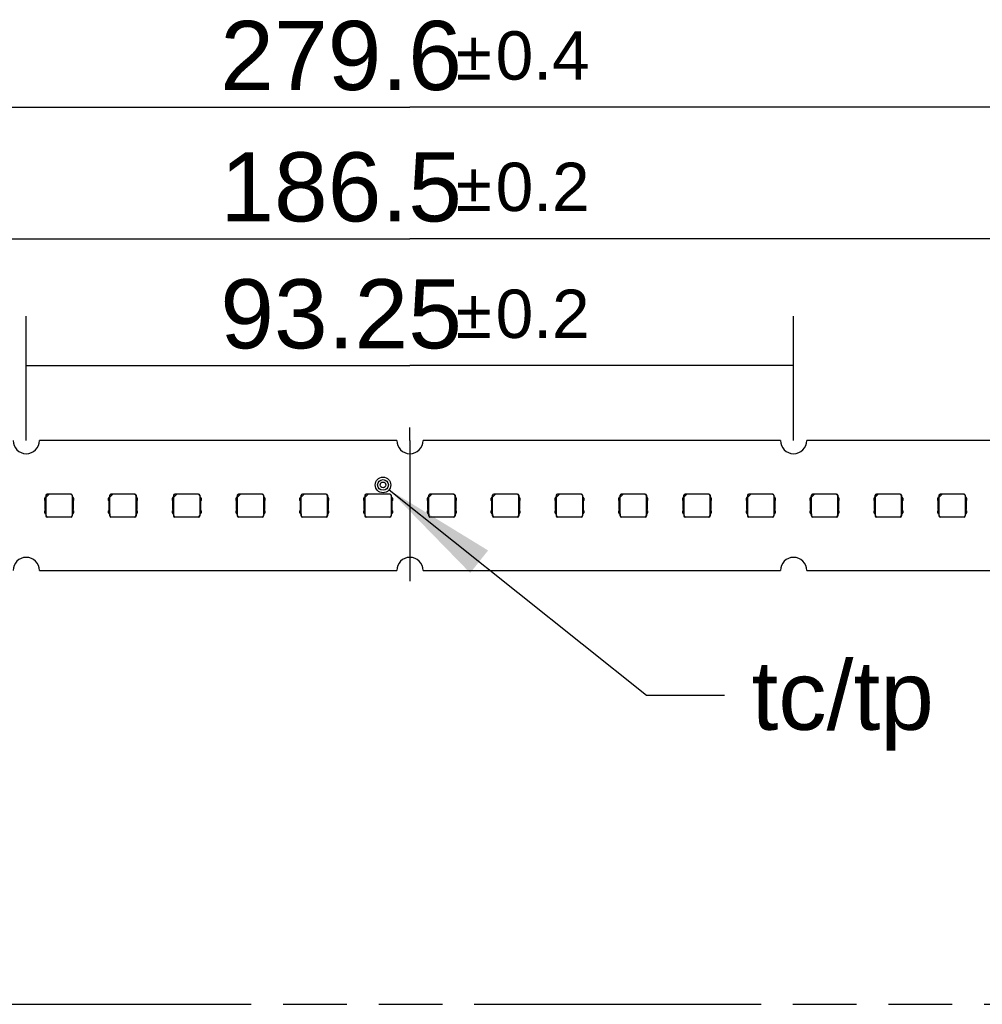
# Model space of a CAD drawing. Header units: millimetres. Extents: x 0 to 210, y 0 to 297.
# Tile 4 of 14: x 83 to 112, y 133 to 163. Entities that reach past the tile are written whole.
import ezdxf
from ezdxf.enums import TextEntityAlignment as Align

# ---------------------------------------------------------------- set-up
doc = ezdxf.new("R2010")
doc.units = ezdxf.units.MM
doc.header["$LTSCALE"] = 19.36
doc.linetypes.add('CENTER', pattern=[0.6, 0.375, -0.075, 0.075, -0.075])
doc.linetypes.add('PHANTOM', pattern=[0.8, 0.45, -0.05, 0.1, -0.05, 0.1, -0.05])
doc.layers.get('0').update_dxf_attribs({"linetype": 'CONTINUOUS'})
for name, color, linetype in [('DEFAULT_1', 7, 'CENTER'), ('DEFAULT_3', 7, 'PHANTOM'), ('Z_DIM_2D', 7, 'CONTINUOUS'), ('Z_NOTICE', 7, 'CONTINUOUS')]:
    doc.layers.add(name, color=color, linetype=linetype)
doc.styles.get("Standard").update_dxf_attribs({"font": 'txt', "width": 0.7})
doc.styles.add('TEXTSTYLE_3', font='helveticaneueltw1g-ltcn.otf')
doc.styles.add('TEXTSTYLE_4', font='gdt', dxfattribs={"width": 0.7})
doc.dimstyles.new('DIMSTYLE_3', dxfattribs={"dimtxt": 2.1, "dimasz": 3.5, "dimexe": 1.5, "dimexo": 0, "dimgap": 0.525, "dimtad": 1, "dimlfac": 4, "dimdsep": 46, "dimtxsty": 'TEXTSTYLE_3', "dimblk": '_FILLED', "dimblk1": '_FILLED', "dimblk2": '_FILLED', "dimcen": 0.09, "dimclrt": 5, "dimazin": 2, "dimtol": 1, "dimtp": 0.4, "dimtm": 0.4, "dimtfac": 1, "dimtofl": 0, "dimtmove": 0, "dimatfit": 3, "dimldrblk": '_FILLED', "dimfxl": 0, "dimtolj": 1, "dimarcsym": 0})
doc.dimstyles.new('DIMSTYLE_4', dxfattribs={"dimtxt": 2.1, "dimasz": 3.5, "dimexe": 1.5, "dimexo": 0, "dimgap": 0.525, "dimtad": 1, "dimlfac": 4, "dimdsep": 46, "dimtxsty": 'TEXTSTYLE_3', "dimblk": '_FILLED', "dimblk1": '_FILLED', "dimblk2": '_FILLED', "dimcen": 0.09, "dimclrt": 5, "dimazin": 2, "dimtol": 1, "dimtp": 0.2, "dimtm": 0.2, "dimtfac": 1, "dimtofl": 0, "dimtmove": 0, "dimatfit": 3, "dimldrblk": '_FILLED', "dimfxl": 0, "dimtolj": 1, "dimarcsym": 0})
doc.dimstyles.get("Standard").update_dxf_attribs({"dimtxt": 3.5, "dimasz": 3.5, "dimexe": 1.5, "dimexo": 0, "dimtad": 1, "dimdsep": 46, "dimtxsty": 'Standard', "dimblk": '_FILLED', "dimblk1": '_FILLED', "dimblk2": '_FILLED', "dimcen": 0.09, "dimclrt": 5, "dimazin": 2, "dimtol": 1, "dimtp": 0.05, "dimtm": 0.05, "dimtfac": 1, "dimtofl": 0, "dimtmove": 0, "dimatfit": 3, "dimldrblk": '_FILLED', "dimfxl": 0, "dimtolj": 1, "dimarcsym": 0})

# ---------------------------------------------------------------- blocks, each defined once
blk = doc.blocks.new('*D5')
at = {"layer": 'Z_DIM_2D', "color": 2, "linetype": 'Continuous', "transparency": 16777216}
for p, q in [((82.983, 149.812), (82.983, 153.588)), ((106.295, 149.812), (106.295, 153.588)), ((82.983, 152.088), (94.639, 152.088)), ((106.295, 152.088), (94.639, 152.088))]:
    blk.add_line(p, q, dxfattribs=at)
at = {"layer": 'Z_DIM_2D', "color": 5, "linetype": 'Continuous', "transparency": 16777216}
for s, height, style, p in [('93.25', 2.1, 'TEXTSTYLE_3', (92.547, 152.613)), ('`', 1.47, 'TEXTSTYLE_4', (96.578, 152.928)), ('0.2', 1.47, 'TEXTSTYLE_3', (98.67, 152.928))]:
    blk.add_text(s, height=height, dxfattribs=dict(at, style=style)).set_placement(p, align=Align.CENTER)
blk = doc.blocks.new('_FILLED')
at = {"color": 0, "linetype": 'ByBlock'}
blk.add_solid([(0, 0), (-1, 0.125), (-1, -0.125)], dxfattribs=at)
blk = doc.blocks.new('_NONE')
blk = doc.blocks.new('*D6')
at = {"layer": 'Z_DIM_2D', "color": 2, "linetype": 'Continuous', "transparency": 16777216}
for p, q in [((71.326, 149.812), (71.326, 157.445)), ((117.951, 149.812), (117.951, 157.445)), ((71.326, 155.945), (94.639, 155.945)), ((117.951, 155.945), (94.639, 155.945))]:
    blk.add_line(p, q, dxfattribs=at)
at = {"layer": 'Z_DIM_2D', "color": 5, "linetype": 'Continuous', "transparency": 16777216}
for s, height, style, p in [('186.5', 2.1, 'TEXTSTYLE_3', (92.547, 156.47)), ('`', 1.47, 'TEXTSTYLE_4', (96.578, 156.785)), ('0.2', 1.47, 'TEXTSTYLE_3', (98.67, 156.785))]:
    blk.add_text(s, height=height, dxfattribs=dict(at, style=style)).set_placement(p, align=Align.CENTER)
blk = doc.blocks.new('*D7')
at = {"layer": 'Z_DIM_2D', "color": 2, "linetype": 'Continuous', "transparency": 16777216}
for p, q in [((59.689, 149.124), (59.689, 161.438)), ((129.589, 149.124), (129.589, 161.438)), ((59.689, 159.938), (94.639, 159.938)), ((129.589, 159.938), (94.639, 159.938))]:
    blk.add_line(p, q, dxfattribs=at)
at = {"layer": 'Z_DIM_2D', "color": 5, "linetype": 'Continuous', "transparency": 16777216}
for s, height, style, p in [('279.6', 2.1, 'TEXTSTYLE_3', (92.547, 160.463)), ('`', 1.47, 'TEXTSTYLE_4', (96.578, 160.778)), ('0.4', 1.47, 'TEXTSTYLE_3', (98.67, 160.778))]:
    blk.add_text(s, height=height, dxfattribs=dict(at, style=style)).set_placement(p, align=Align.CENTER)

msp = doc.modelspace()

# ---------------------------------------------------------------- linework, layer by layer
at = {"color": 7, "linetype": 'Continuous'}
for p, q in [((94.6388, 149.8119), (94.6388, 150.2119)), ((94.2388, 149.8119), (83.3825, 149.8119)), ((105.895, 149.8119), (95.0388, 149.8119)), ((117.5513, 149.8119), (106.695, 149.8119)), ((83.5806, 148.1494), (83.5806, 148.0869)), ((83.5849, 148.0912), (83.6762, 148.1825)), ((83.5849, 148.0912), (83.5849, 148.145)), ((84.3431, 148.1869), (83.618, 148.1869)), ((83.6762, 148.1825), (83.6224, 148.1825)), ((84.3374, 148.1812), (83.6749, 148.1812)), ((84.3749, 148.1437), (84.3749, 147.53)), ((84.3806, 148.1494), (84.3806, 148.0869)), ((85.5184, 148.1494), (85.5184, 148.0869)), ((85.5228, 148.0912), (85.6141, 148.1825)), ((85.5228, 148.0912), (85.5228, 148.145)), ((86.2809, 148.1869), (85.5559, 148.1869)), ((85.6141, 148.1825), (85.5603, 148.1825)), ((86.2753, 148.1812), (85.6127, 148.1812)), ((86.3127, 148.1437), (86.3127, 147.53)), ((86.3184, 148.1494), (86.3184, 148.0869)), ((87.4563, 148.1494), (87.4563, 148.0869)), ((87.4606, 148.0912), (87.5519, 148.1825)), ((87.4606, 148.0912), (87.4606, 148.145)), ((88.2188, 148.1869), (87.4938, 148.1869)), ((87.5519, 148.1825), (87.4981, 148.1825)), ((88.2131, 148.1812), (87.5506, 148.1812)), ((88.2506, 148.1437), (88.2506, 147.53)), ((88.2563, 148.1494), (88.2563, 148.0869)), ((89.3941, 148.1494), (89.3941, 148.0869)), ((89.3985, 148.0912), (89.4898, 148.1825)), ((89.3985, 148.0912), (89.3985, 148.145)), ((90.1567, 148.1869), (89.4316, 148.1869)), ((89.4898, 148.1825), (89.436, 148.1825)), ((90.151, 148.1812), (89.4885, 148.1812)), ((90.1885, 148.1437), (90.1885, 147.53)), ((90.1941, 148.1494), (90.1941, 148.0869)), ((91.332, 148.1494), (91.332, 148.0869)), ((91.3364, 148.0912), (91.4276, 148.1825)), ((91.3364, 148.0912), (91.3364, 148.145)), ((92.0945, 148.1869), (91.3695, 148.1869)), ((91.4276, 148.1825), (91.3738, 148.1825)), ((92.0888, 148.1812), (91.4263, 148.1812)), ((92.1263, 148.1437), (92.1263, 147.53)), ((92.132, 148.1494), (92.132, 148.0869)), ((93.2698, 148.1494), (93.2698, 148.0869)), ((93.2742, 148.0912), (93.3655, 148.1825)), ((93.2742, 148.0912), (93.2742, 148.145)), ((94.0324, 148.1869), (93.3073, 148.1869)), ((93.3655, 148.1825), (93.3117, 148.1825)), ((94.0267, 148.1812), (93.3642, 148.1812)), ((94.0642, 148.1437), (94.0642, 147.53)), ((94.0698, 148.1494), (94.0698, 148.0869)), ((95.2077, 148.1494), (95.2077, 148.0869)), ((95.2121, 148.0912), (95.3033, 148.1825)), ((95.2121, 148.0912), (95.2121, 148.145)), ((95.9702, 148.1869), (95.2452, 148.1869)), ((95.3033, 148.1825), (95.2495, 148.1825)), ((95.9646, 148.1812), (95.302, 148.1812)), ((96.002, 148.1437), (96.002, 147.53)), ((96.0077, 148.1494), (96.0077, 148.0869)), ((97.1456, 148.1494), (97.1456, 148.0869)), ((97.1499, 148.0912), (97.2412, 148.1825)), ((97.1499, 148.0912), (97.1499, 148.145)), ((97.9081, 148.1869), (97.183, 148.1869)), ((97.2412, 148.1825), (97.1874, 148.1825)), ((97.9024, 148.1812), (97.2399, 148.1812)), ((97.9399, 148.1437), (97.9399, 147.53)), ((97.9456, 148.1494), (97.9456, 148.0869)), ((99.0834, 148.1494), (99.0834, 148.0869)), ((99.0878, 148.0912), (99.1791, 148.1825)), ((99.0878, 148.0912), (99.0878, 148.145)), ((99.8459, 148.1869), (99.1209, 148.1869)), ((99.1791, 148.1825), (99.1253, 148.1825)), ((99.8403, 148.1812), (99.1777, 148.1812)), ((99.8777, 148.1437), (99.8777, 147.53)), ((99.8834, 148.1494), (99.8834, 148.0869)), ((101.0213, 148.1494), (101.0213, 148.0869)), ((101.0256, 148.0912), (101.1169, 148.1825)), ((101.0256, 148.0912), (101.0256, 148.145)), ((101.7838, 148.1869), (101.0588, 148.1869)), ((101.1169, 148.1825), (101.0631, 148.1825)), ((101.7781, 148.1812), (101.1156, 148.1812)), ((101.8156, 148.1437), (101.8156, 147.53)), ((101.8213, 148.1494), (101.8213, 148.0869)), ((102.9591, 148.1494), (102.9591, 148.0869)), ((102.9635, 148.0912), (103.0548, 148.1825)), ((102.9635, 148.0912), (102.9635, 148.145)), ((103.7217, 148.1869), (102.9966, 148.1869)), ((103.0548, 148.1825), (103.001, 148.1825)), ((103.716, 148.1812), (103.0535, 148.1812)), ((103.7535, 148.1437), (103.7535, 147.53)), ((103.7591, 148.1494), (103.7591, 148.0869)), ((104.897, 148.1494), (104.897, 148.0869)), ((104.9014, 148.0912), (104.9926, 148.1825)), ((104.9014, 148.0912), (104.9014, 148.145)), ((105.6595, 148.1869), (104.9345, 148.1869)), ((104.9926, 148.1825), (104.9388, 148.1825)), ((105.6538, 148.1812), (104.9913, 148.1812)), ((105.6913, 148.1437), (105.6913, 147.53)), ((105.697, 148.1494), (105.697, 148.0869)), ((106.8349, 148.1494), (106.8349, 148.0869)), ((106.8392, 148.0912), (106.9305, 148.1825)), ((106.8392, 148.0912), (106.8392, 148.145)), ((107.5974, 148.1869), (106.8723, 148.1869)), ((106.9305, 148.1825), (106.8767, 148.1825)), ((107.5917, 148.1812), (106.9292, 148.1812)), ((107.6292, 148.1437), (107.6292, 147.53)), ((107.6349, 148.1494), (107.6349, 148.0869)), ((108.7727, 148.1494), (108.7727, 148.0869)), ((108.7771, 148.0912), (108.8683, 148.1825)), ((108.7771, 148.0912), (108.7771, 148.145)), ((109.5352, 148.1869), (108.8102, 148.1869)), ((108.8683, 148.1825), (108.8146, 148.1825)), ((109.5296, 148.1812), (108.867, 148.1812)), ((109.567, 148.1437), (109.567, 147.53)), ((109.5727, 148.1494), (109.5727, 148.0869)), ((110.7106, 148.1494), (110.7106, 148.0869)), ((110.7149, 148.0912), (110.8062, 148.1825)), ((110.7149, 148.0912), (110.7149, 148.145)), ((111.4731, 148.1869), (110.748, 148.1869)), ((110.8062, 148.1825), (110.7524, 148.1825)), ((111.4674, 148.1812), (110.8049, 148.1812)), ((111.5049, 148.1437), (111.5049, 147.53)), ((111.5106, 148.1494), (111.5106, 148.0869)), ((83.5581, 148.0869), (83.5456, 148.0556)), ((83.5456, 147.9931), (83.5456, 148.0556)), ((83.5456, 147.9931), (83.5581, 147.9619)), ((83.5581, 148.0869), (83.5827, 148.0869)), ((83.5581, 147.7119), (83.5581, 147.9619)), ((83.5827, 147.5869), (83.5827, 148.0869)), ((83.5862, 147.53), (83.5862, 148.0925)), ((84.3784, 148.0869), (84.3784, 147.5869)), ((84.3784, 148.0869), (84.4031, 148.0869)), ((84.4156, 148.0556), (84.4031, 148.0869)), ((84.4031, 147.9619), (84.4156, 147.9931)), ((84.4031, 147.9619), (84.4031, 147.7119)), ((84.4156, 148.0556), (84.4156, 147.9931)), ((85.4959, 148.0869), (85.4834, 148.0556)), ((85.4834, 147.9931), (85.4834, 148.0556)), ((85.4834, 147.9931), (85.4959, 147.9619)), ((85.4959, 148.0869), (85.5206, 148.0869)), ((85.4959, 147.7119), (85.4959, 147.9619)), ((85.5206, 147.5869), (85.5206, 148.0869)), ((85.5241, 147.53), (85.5241, 148.0925)), ((86.3162, 148.0869), (86.3162, 147.5869)), ((86.3162, 148.0869), (86.3409, 148.0869)), ((86.3534, 148.0556), (86.3409, 148.0869)), ((86.3409, 147.9619), (86.3534, 147.9931)), ((86.3409, 147.9619), (86.3409, 147.7119)), ((86.3534, 148.0556), (86.3534, 147.9931)), ((87.4338, 148.0869), (87.4213, 148.0556)), ((87.4213, 147.9931), (87.4213, 148.0556)), ((87.4213, 147.9931), (87.4338, 147.9619)), ((87.4338, 148.0869), (87.4585, 148.0869)), ((87.4338, 147.7119), (87.4338, 147.9619)), ((87.4585, 147.5869), (87.4585, 148.0869)), ((87.462, 147.53), (87.462, 148.0925)), ((88.2541, 148.0869), (88.2541, 147.5869)), ((88.2541, 148.0869), (88.2788, 148.0869)), ((88.2913, 148.0556), (88.2788, 148.0869)), ((88.2788, 147.9619), (88.2913, 147.9931)), ((88.2788, 147.9619), (88.2788, 147.7119)), ((88.2913, 148.0556), (88.2913, 147.9931)), ((89.3716, 148.0869), (89.3591, 148.0556)), ((89.3591, 147.9931), (89.3591, 148.0556)), ((89.3591, 147.9931), (89.3716, 147.9619)), ((89.3716, 148.0869), (89.3963, 148.0869)), ((89.3716, 147.7119), (89.3716, 147.9619)), ((89.3963, 147.5869), (89.3963, 148.0869)), ((89.3998, 147.53), (89.3998, 148.0925)), ((90.192, 148.0869), (90.192, 147.5869)), ((90.192, 148.0869), (90.2166, 148.0869)), ((90.2291, 148.0556), (90.2166, 148.0869)), ((90.2166, 147.9619), (90.2291, 147.9931)), ((90.2166, 147.9619), (90.2166, 147.7119)), ((90.2291, 148.0556), (90.2291, 147.9931)), ((91.3095, 148.0869), (91.297, 148.0556)), ((91.297, 147.9931), (91.297, 148.0556)), ((91.297, 147.9931), (91.3095, 147.9619)), ((91.3095, 148.0869), (91.3342, 148.0869)), ((91.3095, 147.7119), (91.3095, 147.9619)), ((91.3342, 147.5869), (91.3342, 148.0869)), ((91.3377, 147.53), (91.3377, 148.0925)), ((92.1298, 148.0869), (92.1298, 147.5869)), ((92.1298, 148.0869), (92.1545, 148.0869)), ((92.167, 148.0556), (92.1545, 148.0869)), ((92.1545, 147.9619), (92.167, 147.9931)), ((92.1545, 147.9619), (92.1545, 147.7119)), ((92.167, 148.0556), (92.167, 147.9931)), ((93.2473, 148.0869), (93.2348, 148.0556)), ((93.2348, 147.9931), (93.2348, 148.0556)), ((93.2348, 147.9931), (93.2473, 147.9619)), ((93.2473, 148.0869), (93.272, 148.0869)), ((93.2473, 147.7119), (93.2473, 147.9619)), ((93.272, 147.5869), (93.272, 148.0869)), ((93.2755, 147.53), (93.2755, 148.0925)), ((94.0677, 148.0869), (94.0677, 147.5869)), ((94.0677, 148.0869), (94.0923, 148.0869)), ((94.1048, 148.0556), (94.0923, 148.0869)), ((94.0923, 147.9619), (94.1048, 147.9931)), ((94.0923, 147.9619), (94.0923, 147.7119)), ((94.1048, 148.0556), (94.1048, 147.9931)), ((95.1852, 148.0869), (95.1727, 148.0556)), ((95.1727, 147.9931), (95.1727, 148.0556)), ((95.1727, 147.9931), (95.1852, 147.9619)), ((95.1852, 148.0869), (95.2099, 148.0869)), ((95.1852, 147.7119), (95.1852, 147.9619)), ((95.2099, 147.5869), (95.2099, 148.0869)), ((95.2134, 147.53), (95.2134, 148.0925)), ((96.0055, 148.0869), (96.0302, 148.0869)), ((96.0055, 148.0869), (96.0055, 147.5869)), ((96.0427, 148.0556), (96.0302, 148.0869)), ((96.0302, 147.9619), (96.0427, 147.9931)), ((96.0302, 147.9619), (96.0302, 147.7119)), ((96.0427, 148.0556), (96.0427, 147.9931)), ((97.1231, 148.0869), (97.1106, 148.0556)), ((97.1106, 147.9931), (97.1106, 148.0556)), ((97.1106, 147.9931), (97.1231, 147.9619)), ((97.1231, 148.0869), (97.1477, 148.0869)), ((97.1231, 147.7119), (97.1231, 147.9619)), ((97.1477, 147.5869), (97.1477, 148.0869)), ((97.1512, 147.53), (97.1512, 148.0925)), ((97.9434, 148.0869), (97.9681, 148.0869)), ((97.9434, 148.0869), (97.9434, 147.5869)), ((97.9806, 148.0556), (97.9681, 148.0869)), ((97.9681, 147.9619), (97.9806, 147.9931)), ((97.9681, 147.9619), (97.9681, 147.7119)), ((97.9806, 148.0556), (97.9806, 147.9931)), ((99.0609, 148.0869), (99.0484, 148.0556)), ((99.0484, 147.9931), (99.0484, 148.0556)), ((99.0484, 147.9931), (99.0609, 147.9619)), ((99.0609, 148.0869), (99.0856, 148.0869)), ((99.0609, 147.7119), (99.0609, 147.9619)), ((99.0856, 147.5869), (99.0856, 148.0869)), ((99.0891, 147.53), (99.0891, 148.0925)), ((99.8812, 148.0869), (99.9059, 148.0869)), ((99.8812, 148.0869), (99.8812, 147.5869)), ((99.9184, 148.0556), (99.9059, 148.0869)), ((99.9059, 147.9619), (99.9184, 147.9931)), ((99.9059, 147.9619), (99.9059, 147.7119)), ((99.9184, 148.0556), (99.9184, 147.9931)), ((100.9988, 148.0869), (100.9863, 148.0556)), ((100.9863, 147.9931), (100.9863, 148.0556)), ((100.9863, 147.9931), (100.9988, 147.9619)), ((100.9988, 148.0869), (101.0235, 148.0869)), ((100.9988, 147.7119), (100.9988, 147.9619)), ((101.0235, 147.5869), (101.0235, 148.0869)), ((101.027, 147.53), (101.027, 148.0925)), ((101.8191, 148.0869), (101.8438, 148.0869)), ((101.8191, 148.0869), (101.8191, 147.5869)), ((101.8563, 148.0556), (101.8438, 148.0869)), ((101.8438, 147.9619), (101.8563, 147.9931)), ((101.8438, 147.9619), (101.8438, 147.7119)), ((101.8563, 148.0556), (101.8563, 147.9931)), ((102.9366, 148.0869), (102.9241, 148.0556)), ((102.9241, 147.9931), (102.9241, 148.0556)), ((102.9241, 147.9931), (102.9366, 147.9619)), ((102.9366, 148.0869), (102.9613, 148.0869)), ((102.9366, 147.7119), (102.9366, 147.9619)), ((102.9613, 147.5869), (102.9613, 148.0869)), ((102.9648, 147.53), (102.9648, 148.0925)), ((103.757, 148.0869), (103.7816, 148.0869)), ((103.757, 148.0869), (103.757, 147.5869)), ((103.7941, 148.0556), (103.7816, 148.0869)), ((103.7816, 147.9619), (103.7941, 147.9931)), ((103.7816, 147.9619), (103.7816, 147.7119)), ((103.7941, 148.0556), (103.7941, 147.9931)), ((104.8745, 148.0869), (104.862, 148.0556)), ((104.862, 147.9931), (104.862, 148.0556)), ((104.862, 147.9931), (104.8745, 147.9619)), ((104.8745, 148.0869), (104.8992, 148.0869)), ((104.8745, 147.7119), (104.8745, 147.9619)), ((104.8992, 147.5869), (104.8992, 148.0869)), ((104.9027, 147.53), (104.9027, 148.0925)), ((105.6948, 148.0869), (105.7195, 148.0869)), ((105.6948, 148.0869), (105.6948, 147.5869)), ((105.732, 148.0556), (105.7195, 148.0869)), ((105.7195, 147.9619), (105.732, 147.9931)), ((105.7195, 147.9619), (105.7195, 147.7119)), ((105.732, 148.0556), (105.732, 147.9931)), ((106.8124, 148.0869), (106.7999, 148.0556)), ((106.7999, 147.9931), (106.7999, 148.0556)), ((106.7999, 147.9931), (106.8124, 147.9619)), ((106.8124, 148.0869), (106.837, 148.0869)), ((106.8124, 147.7119), (106.8124, 147.9619)), ((106.837, 147.5869), (106.837, 148.0869)), ((106.8405, 147.53), (106.8405, 148.0925)), ((107.6327, 148.0869), (107.6574, 148.0869)), ((107.6327, 148.0869), (107.6327, 147.5869)), ((107.6699, 148.0556), (107.6574, 148.0869)), ((107.6574, 147.9619), (107.6699, 147.9931)), ((107.6574, 147.9619), (107.6574, 147.7119)), ((107.6699, 148.0556), (107.6699, 147.9931)), ((108.7502, 148.0869), (108.7377, 148.0556)), ((108.7377, 147.9931), (108.7377, 148.0556)), ((108.7377, 147.9931), (108.7502, 147.9619)), ((108.7502, 148.0869), (108.7749, 148.0869)), ((108.7502, 147.7119), (108.7502, 147.9619)), ((108.7749, 147.5869), (108.7749, 148.0869)), ((108.7784, 147.53), (108.7784, 148.0925)), ((109.5705, 148.0869), (109.5952, 148.0869)), ((109.5705, 148.0869), (109.5705, 147.5869)), ((109.6077, 148.0556), (109.5952, 148.0869)), ((109.5952, 147.9619), (109.6077, 147.9931)), ((109.5952, 147.9619), (109.5952, 147.7119)), ((109.6077, 148.0556), (109.6077, 147.9931)), ((110.6881, 148.0869), (110.6756, 148.0556)), ((110.6756, 147.9931), (110.6756, 148.0556)), ((110.6756, 147.9931), (110.6881, 147.9619)), ((110.6881, 148.0869), (110.7127, 148.0869)), ((110.6881, 147.7119), (110.6881, 147.9619)), ((110.7127, 147.5869), (110.7127, 148.0869)), ((110.7162, 147.53), (110.7162, 148.0925)), ((111.5084, 148.0869), (111.5331, 148.0869)), ((111.5084, 148.0869), (111.5084, 147.5869)), ((111.5456, 148.0556), (111.5331, 148.0869)), ((111.5331, 147.9619), (111.5456, 147.9931)), ((111.5331, 147.9619), (111.5331, 147.7119)), ((111.5456, 148.0556), (111.5456, 147.9931)), ((83.5581, 147.7119), (83.5456, 147.6806)), ((83.5456, 147.6181), (83.5456, 147.6806)), ((83.5456, 147.6181), (83.5581, 147.5869)), ((83.5827, 147.5869), (83.5581, 147.5869)), ((83.5806, 147.5869), (83.5806, 147.5243)), ((84.4031, 147.5869), (84.3784, 147.5869)), ((84.3806, 147.5869), (84.3806, 147.5243)), ((84.4156, 147.6806), (84.4031, 147.7119)), ((84.4031, 147.5869), (84.4156, 147.6181)), ((84.4156, 147.6806), (84.4156, 147.6181)), ((85.4959, 147.7119), (85.4834, 147.6806)), ((85.4834, 147.6181), (85.4834, 147.6806)), ((85.4834, 147.6181), (85.4959, 147.5869)), ((85.5206, 147.5869), (85.4959, 147.5869)), ((85.5184, 147.5869), (85.5184, 147.5243)), ((86.3409, 147.5869), (86.3162, 147.5869)), ((86.3184, 147.5869), (86.3184, 147.5243)), ((86.3534, 147.6806), (86.3409, 147.7119)), ((86.3409, 147.5869), (86.3534, 147.6181)), ((86.3534, 147.6806), (86.3534, 147.6181)), ((87.4338, 147.7119), (87.4213, 147.6806)), ((87.4213, 147.6181), (87.4213, 147.6806)), ((87.4213, 147.6181), (87.4338, 147.5869)), ((87.4585, 147.5869), (87.4338, 147.5869)), ((87.4563, 147.5869), (87.4563, 147.5243)), ((88.2788, 147.5869), (88.2541, 147.5869)), ((88.2563, 147.5869), (88.2563, 147.5243)), ((88.2913, 147.6806), (88.2788, 147.7119)), ((88.2788, 147.5869), (88.2913, 147.6181)), ((88.2913, 147.6806), (88.2913, 147.6181)), ((89.3716, 147.7119), (89.3591, 147.6806)), ((89.3591, 147.6181), (89.3591, 147.6806)), ((89.3591, 147.6181), (89.3716, 147.5869)), ((89.3963, 147.5869), (89.3716, 147.5869)), ((89.3941, 147.5869), (89.3941, 147.5243)), ((90.2166, 147.5869), (90.192, 147.5869)), ((90.1941, 147.5869), (90.1941, 147.5243)), ((90.2291, 147.6806), (90.2166, 147.7119)), ((90.2166, 147.5869), (90.2291, 147.6181)), ((90.2291, 147.6806), (90.2291, 147.6181)), ((91.3095, 147.7119), (91.297, 147.6806)), ((91.297, 147.6181), (91.297, 147.6806)), ((91.297, 147.6181), (91.3095, 147.5869)), ((91.3342, 147.5869), (91.3095, 147.5869)), ((91.332, 147.5869), (91.332, 147.5243)), ((92.1545, 147.5869), (92.1298, 147.5869)), ((92.132, 147.5869), (92.132, 147.5243)), ((92.167, 147.6806), (92.1545, 147.7119)), ((92.1545, 147.5869), (92.167, 147.6181)), ((92.167, 147.6806), (92.167, 147.6181)), ((93.2473, 147.7119), (93.2348, 147.6806)), ((93.2348, 147.6181), (93.2348, 147.6806)), ((93.2348, 147.6181), (93.2473, 147.5869)), ((93.272, 147.5869), (93.2473, 147.5869)), ((93.2698, 147.5869), (93.2698, 147.5243)), ((94.0923, 147.5869), (94.0677, 147.5869)), ((94.0698, 147.5869), (94.0698, 147.5243)), ((94.1048, 147.6806), (94.0923, 147.7119)), ((94.0923, 147.5869), (94.1048, 147.6181)), ((94.1048, 147.6806), (94.1048, 147.6181)), ((95.1852, 147.7119), (95.1727, 147.6806)), ((95.1727, 147.6181), (95.1727, 147.6806)), ((95.1727, 147.6181), (95.1852, 147.5869)), ((95.2099, 147.5869), (95.1852, 147.5869)), ((95.2077, 147.5869), (95.2077, 147.5243)), ((96.0302, 147.5869), (96.0055, 147.5869)), ((96.0077, 147.5869), (96.0077, 147.5243)), ((96.0427, 147.6806), (96.0302, 147.7119)), ((96.0302, 147.5869), (96.0427, 147.6181)), ((96.0427, 147.6806), (96.0427, 147.6181)), ((97.1231, 147.7119), (97.1106, 147.6806)), ((97.1106, 147.6181), (97.1106, 147.6806)), ((97.1106, 147.6181), (97.1231, 147.5869)), ((97.1477, 147.5869), (97.1231, 147.5869)), ((97.1456, 147.5869), (97.1456, 147.5243)), ((97.9681, 147.5869), (97.9434, 147.5869)), ((97.9456, 147.5869), (97.9456, 147.5243)), ((97.9806, 147.6806), (97.9681, 147.7119)), ((97.9681, 147.5869), (97.9806, 147.6181)), ((97.9806, 147.6806), (97.9806, 147.6181)), ((99.0609, 147.7119), (99.0484, 147.6806)), ((99.0484, 147.6181), (99.0484, 147.6806)), ((99.0484, 147.6181), (99.0609, 147.5869)), ((99.0856, 147.5869), (99.0609, 147.5869)), ((99.0834, 147.5869), (99.0834, 147.5243)), ((99.9059, 147.5869), (99.8812, 147.5869)), ((99.8834, 147.5869), (99.8834, 147.5243)), ((99.9184, 147.6806), (99.9059, 147.7119)), ((99.9059, 147.5869), (99.9184, 147.6181)), ((99.9184, 147.6806), (99.9184, 147.6181)), ((100.9988, 147.7119), (100.9863, 147.6806)), ((100.9863, 147.6181), (100.9863, 147.6806)), ((100.9863, 147.6181), (100.9988, 147.5869)), ((101.0235, 147.5869), (100.9988, 147.5869)), ((101.0213, 147.5869), (101.0213, 147.5243)), ((101.8438, 147.5869), (101.8191, 147.5869)), ((101.8213, 147.5869), (101.8213, 147.5243)), ((101.8563, 147.6806), (101.8438, 147.7119)), ((101.8438, 147.5869), (101.8563, 147.6181)), ((101.8563, 147.6806), (101.8563, 147.6181)), ((102.9366, 147.7119), (102.9241, 147.6806)), ((102.9241, 147.6181), (102.9241, 147.6806)), ((102.9241, 147.6181), (102.9366, 147.5869)), ((102.9613, 147.5869), (102.9366, 147.5869)), ((102.9591, 147.5869), (102.9591, 147.5243)), ((103.7816, 147.5869), (103.757, 147.5869)), ((103.7591, 147.5869), (103.7591, 147.5243)), ((103.7941, 147.6806), (103.7816, 147.7119)), ((103.7816, 147.5869), (103.7941, 147.6181)), ((103.7941, 147.6806), (103.7941, 147.6181)), ((104.8745, 147.7119), (104.862, 147.6806)), ((104.862, 147.6181), (104.862, 147.6806)), ((104.862, 147.6181), (104.8745, 147.5869)), ((104.8992, 147.5869), (104.8745, 147.5869)), ((104.897, 147.5869), (104.897, 147.5243)), ((105.7195, 147.5869), (105.6948, 147.5869)), ((105.697, 147.5869), (105.697, 147.5243)), ((105.732, 147.6806), (105.7195, 147.7119)), ((105.7195, 147.5869), (105.732, 147.6181)), ((105.732, 147.6806), (105.732, 147.6181)), ((106.8124, 147.7119), (106.7999, 147.6806)), ((106.7999, 147.6181), (106.7999, 147.6806)), ((106.7999, 147.6181), (106.8124, 147.5869)), ((106.837, 147.5869), (106.8124, 147.5869)), ((106.8349, 147.5869), (106.8349, 147.5243)), ((107.6574, 147.5869), (107.6327, 147.5869)), ((107.6349, 147.5869), (107.6349, 147.5243)), ((107.6699, 147.6806), (107.6574, 147.7119)), ((107.6574, 147.5869), (107.6699, 147.6181)), ((107.6699, 147.6806), (107.6699, 147.6181)), ((108.7502, 147.7119), (108.7377, 147.6806)), ((108.7377, 147.6181), (108.7377, 147.6806)), ((108.7377, 147.6181), (108.7502, 147.5869)), ((108.7749, 147.5869), (108.7502, 147.5869)), ((108.7727, 147.5869), (108.7727, 147.5243)), ((109.5952, 147.5869), (109.5705, 147.5869)), ((109.5727, 147.5869), (109.5727, 147.5243)), ((109.6077, 147.6806), (109.5952, 147.7119)), ((109.5952, 147.5869), (109.6077, 147.6181)), ((109.6077, 147.6806), (109.6077, 147.6181)), ((110.6881, 147.7119), (110.6756, 147.6806)), ((110.6756, 147.6181), (110.6756, 147.6806)), ((110.6756, 147.6181), (110.6881, 147.5869)), ((110.7127, 147.5869), (110.6881, 147.5869)), ((110.7106, 147.5869), (110.7106, 147.5243)), ((111.5331, 147.5869), (111.5084, 147.5869)), ((111.5106, 147.5869), (111.5106, 147.5243)), ((111.5456, 147.6806), (111.5331, 147.7119)), ((111.5331, 147.5869), (111.5456, 147.6181)), ((111.5456, 147.6806), (111.5456, 147.6181)), ((84.3431, 147.4869), (83.618, 147.4869)), ((83.6237, 147.4925), (84.3374, 147.4925)), ((86.2809, 147.4869), (85.5559, 147.4869)), ((85.5616, 147.4925), (86.2753, 147.4925)), ((88.2188, 147.4869), (87.4938, 147.4869)), ((87.4994, 147.4925), (88.2131, 147.4925)), ((90.1567, 147.4869), (89.4316, 147.4869)), ((89.4373, 147.4925), (90.151, 147.4925)), ((92.0945, 147.4869), (91.3695, 147.4869)), ((91.3751, 147.4925), (92.0888, 147.4925)), ((94.0324, 147.4869), (93.3073, 147.4869)), ((93.313, 147.4925), (94.0267, 147.4925)), ((95.9702, 147.4869), (95.2452, 147.4869)), ((95.2509, 147.4925), (95.9646, 147.4925)), ((97.9081, 147.4869), (97.183, 147.4869)), ((97.1887, 147.4925), (97.9024, 147.4925)), ((99.8459, 147.4869), (99.1209, 147.4869)), ((99.1266, 147.4925), (99.8403, 147.4925)), ((101.7838, 147.4869), (101.0588, 147.4869)), ((101.0644, 147.4925), (101.7781, 147.4925)), ((103.7217, 147.4869), (102.9966, 147.4869)), ((103.0023, 147.4925), (103.716, 147.4925)), ((105.6595, 147.4869), (104.9345, 147.4869)), ((104.9401, 147.4925), (105.6538, 147.4925)), ((107.5974, 147.4869), (106.8723, 147.4869)), ((106.878, 147.4925), (107.5917, 147.4925)), ((109.5352, 147.4869), (108.8102, 147.4869)), ((108.8159, 147.4925), (109.5296, 147.4925)), ((111.4731, 147.4869), (110.748, 147.4869)), ((110.7537, 147.4925), (111.4674, 147.4925)), ((83.3825, 145.8619), (94.2388, 145.8619)), ((95.0388, 145.8619), (105.895, 145.8619)), ((106.695, 145.8619), (117.5513, 145.8619))]:
    msp.add_line(p, q, dxfattribs=at)
at = {"color": 9, "linetype": 'Continuous'}
for p, q in [((83.5849, 148.145), (83.5806, 148.1494)), ((83.618, 148.1869), (83.6224, 148.1825)), ((84.3374, 148.1812), (84.3431, 148.1869)), ((84.3806, 148.1494), (84.3749, 148.1437)), ((85.5228, 148.145), (85.5184, 148.1494)), ((85.5559, 148.1869), (85.5603, 148.1825)), ((86.2753, 148.1812), (86.2809, 148.1869)), ((86.3184, 148.1494), (86.3127, 148.1437)), ((87.4606, 148.145), (87.4563, 148.1494)), ((87.4938, 148.1869), (87.4981, 148.1825)), ((88.2131, 148.1812), (88.2188, 148.1869)), ((88.2563, 148.1494), (88.2506, 148.1437)), ((89.3985, 148.145), (89.3941, 148.1494)), ((89.4316, 148.1869), (89.436, 148.1825)), ((90.151, 148.1812), (90.1567, 148.1869)), ((90.1941, 148.1494), (90.1885, 148.1437)), ((91.3364, 148.145), (91.332, 148.1494)), ((91.3695, 148.1869), (91.3738, 148.1825)), ((92.0888, 148.1812), (92.0945, 148.1869)), ((92.132, 148.1494), (92.1263, 148.1437)), ((93.2742, 148.145), (93.2698, 148.1494)), ((93.3073, 148.1869), (93.3117, 148.1825)), ((94.0267, 148.1812), (94.0324, 148.1869)), ((94.0698, 148.1494), (94.0642, 148.1437)), ((95.2121, 148.145), (95.2077, 148.1494)), ((95.2452, 148.1869), (95.2495, 148.1825)), ((95.9646, 148.1812), (95.9702, 148.1869)), ((96.0077, 148.1494), (96.002, 148.1437)), ((97.1499, 148.145), (97.1456, 148.1494)), ((97.183, 148.1869), (97.1874, 148.1825)), ((97.9024, 148.1812), (97.9081, 148.1869)), ((97.9456, 148.1494), (97.9399, 148.1437)), ((99.0878, 148.145), (99.0834, 148.1494)), ((99.1209, 148.1869), (99.1253, 148.1825)), ((99.8403, 148.1812), (99.8459, 148.1869)), ((99.8834, 148.1494), (99.8777, 148.1437)), ((101.0256, 148.145), (101.0213, 148.1494)), ((101.0588, 148.1869), (101.0631, 148.1825)), ((101.7781, 148.1812), (101.7838, 148.1869)), ((101.8213, 148.1494), (101.8156, 148.1437)), ((102.9635, 148.145), (102.9591, 148.1494)), ((102.9966, 148.1869), (103.001, 148.1825)), ((103.716, 148.1812), (103.7217, 148.1869)), ((103.7591, 148.1494), (103.7535, 148.1437)), ((104.9014, 148.145), (104.897, 148.1494)), ((104.9345, 148.1869), (104.9388, 148.1825)), ((105.6538, 148.1812), (105.6595, 148.1869)), ((105.697, 148.1494), (105.6913, 148.1437)), ((106.8392, 148.145), (106.8349, 148.1494)), ((106.8723, 148.1869), (106.8767, 148.1825)), ((107.5917, 148.1812), (107.5974, 148.1869)), ((107.6349, 148.1494), (107.6292, 148.1437)), ((108.7771, 148.145), (108.7727, 148.1494)), ((108.8102, 148.1869), (108.8146, 148.1825)), ((109.5296, 148.1812), (109.5352, 148.1869)), ((109.5727, 148.1494), (109.567, 148.1437)), ((110.7149, 148.145), (110.7106, 148.1494)), ((110.748, 148.1869), (110.7524, 148.1825)), ((111.4674, 148.1812), (111.4731, 148.1869)), ((111.5106, 148.1494), (111.5049, 148.1437)), ((83.5806, 147.5243), (83.5862, 147.53)), ((84.3749, 147.53), (84.3806, 147.5243)), ((85.5184, 147.5243), (85.5241, 147.53)), ((86.3127, 147.53), (86.3184, 147.5243)), ((87.4563, 147.5243), (87.462, 147.53)), ((88.2506, 147.53), (88.2563, 147.5243)), ((89.3941, 147.5243), (89.3998, 147.53)), ((90.1885, 147.53), (90.1941, 147.5243)), ((91.332, 147.5243), (91.3377, 147.53)), ((92.1263, 147.53), (92.132, 147.5243)), ((93.2698, 147.5243), (93.2755, 147.53)), ((94.0642, 147.53), (94.0698, 147.5243)), ((95.2077, 147.5243), (95.2134, 147.53)), ((96.002, 147.53), (96.0077, 147.5243)), ((97.1456, 147.5243), (97.1512, 147.53)), ((97.9399, 147.53), (97.9456, 147.5243)), ((99.0834, 147.5243), (99.0891, 147.53)), ((99.8777, 147.53), (99.8834, 147.5243)), ((101.0213, 147.5243), (101.027, 147.53)), ((101.8156, 147.53), (101.8213, 147.5243)), ((102.9591, 147.5243), (102.9648, 147.53)), ((103.7535, 147.53), (103.7591, 147.5243)), ((104.897, 147.5243), (104.9027, 147.53)), ((105.6913, 147.53), (105.697, 147.5243)), ((106.8349, 147.5243), (106.8405, 147.53)), ((107.6292, 147.53), (107.6349, 147.5243)), ((108.7727, 147.5243), (108.7784, 147.53)), ((109.567, 147.53), (109.5727, 147.5243)), ((110.7106, 147.5243), (110.7162, 147.53)), ((111.5049, 147.53), (111.5106, 147.5243)), ((83.6237, 147.4925), (83.618, 147.4869)), ((84.3431, 147.4869), (84.3374, 147.4925)), ((85.5616, 147.4925), (85.5559, 147.4869)), ((86.2809, 147.4869), (86.2753, 147.4925)), ((87.4994, 147.4925), (87.4938, 147.4869)), ((88.2188, 147.4869), (88.2131, 147.4925)), ((89.4373, 147.4925), (89.4316, 147.4869)), ((90.1567, 147.4869), (90.151, 147.4925)), ((91.3751, 147.4925), (91.3695, 147.4869)), ((92.0945, 147.4869), (92.0888, 147.4925)), ((93.313, 147.4925), (93.3073, 147.4869)), ((94.0324, 147.4869), (94.0267, 147.4925)), ((95.2509, 147.4925), (95.2452, 147.4869)), ((95.9702, 147.4869), (95.9646, 147.4925)), ((97.1887, 147.4925), (97.183, 147.4869)), ((97.9081, 147.4869), (97.9024, 147.4925)), ((99.1266, 147.4925), (99.1209, 147.4869)), ((99.8459, 147.4869), (99.8403, 147.4925)), ((101.0644, 147.4925), (101.0588, 147.4869)), ((101.7838, 147.4869), (101.7781, 147.4925)), ((103.0023, 147.4925), (102.9966, 147.4869)), ((103.7217, 147.4869), (103.716, 147.4925)), ((104.9401, 147.4925), (104.9345, 147.4869)), ((105.6595, 147.4869), (105.6538, 147.4925)), ((106.878, 147.4925), (106.8723, 147.4869)), ((107.5974, 147.4869), (107.5917, 147.4925)), ((108.8159, 147.4925), (108.8102, 147.4869)), ((109.5352, 147.4869), (109.5296, 147.4925)), ((110.7537, 147.4925), (110.748, 147.4869)), ((111.4731, 147.4869), (111.4674, 147.4925))]:
    msp.add_line(p, q, dxfattribs=at)
at = {"color": 7, "linetype": 'Continuous'}
for radius in [0.2375, 0.1625, 0.0875]:
    msp.add_circle((93.82, 148.4619), radius, dxfattribs=at)
for centre, start, end in [((82.9825, 149.8119), 180, 360), ((94.6388, 149.8119), 180, 360), ((106.295, 149.8119), 180, 360), ((82.9825, 145.8619), 0, 180), ((94.6388, 145.8619), 0, 180), ((106.295, 145.8619), 0, 180)]:
    msp.add_arc(centre, 0.4, start, end, dxfattribs=at)
for centre, major_axis, start_param, end_param in [((83.6181, 148.1493), (-0.0265, 0.0265), -0.7847892, 0.7847892), ((83.6224, 148.145), (-0.0265, 0.0265), -0.7847892, 0.7847892), ((84.3374, 148.1437), (0.0265, 0.0265), -0.7847892, 0.7847892), ((84.343, 148.1493), (0.0265, 0.0265), -0.7847892, 0.7847892), ((85.5559, 148.1493), (-0.0265, 0.0265), -0.7847892, 0.7847892), ((85.5603, 148.145), (-0.0265, 0.0265), -0.7847892, 0.7847892), ((86.2752, 148.1437), (0.0265, 0.0265), -0.7847892, 0.7847892), ((86.2809, 148.1493), (0.0265, 0.0265), -0.7847892, 0.7847892), ((87.4938, 148.1493), (-0.0265, 0.0265), -0.7847892, 0.7847892), ((87.4982, 148.145), (-0.0265, 0.0265), -0.7847892, 0.7847892), ((88.2131, 148.1437), (0.0265, 0.0265), -0.7847892, 0.7847892), ((88.2188, 148.1493), (0.0265, 0.0265), -0.7847892, 0.7847892), ((89.4317, 148.1493), (-0.0265, 0.0265), -0.7847892, 0.7847892), ((89.436, 148.145), (-0.0265, 0.0265), -0.7847892, 0.7847892), ((90.1509, 148.1437), (0.0265, 0.0265), -0.7847892, 0.7847892), ((90.1566, 148.1493), (0.0265, 0.0265), -0.7847892, 0.7847892), ((91.3695, 148.1493), (-0.0265, 0.0265), -0.7847892, 0.7847892), ((91.3739, 148.145), (-0.0265, 0.0265), -0.7847892, 0.7847892), ((92.0888, 148.1437), (0.0265, 0.0265), -0.7847892, 0.7847892), ((92.0945, 148.1493), (0.0265, 0.0265), -0.7847892, 0.7847892), ((93.3074, 148.1493), (-0.0265, 0.0265), -0.7847892, 0.7847892), ((93.3117, 148.145), (-0.0265, 0.0265), -0.7847892, 0.7847892), ((94.0267, 148.1437), (0.0265, 0.0265), -0.7847892, 0.7847892), ((94.0323, 148.1493), (0.0265, 0.0265), -0.7847892, 0.7847892), ((95.2452, 148.1493), (-0.0265, 0.0265), -0.7847892, 0.7847892), ((95.2496, 148.145), (-0.0265, 0.0265), -0.7847892, 0.7847892), ((95.9645, 148.1437), (0.0265, 0.0265), -0.7847892, 0.7847892), ((95.9702, 148.1493), (0.0265, 0.0265), -0.7847892, 0.7847892), ((97.1831, 148.1493), (-0.0265, 0.0265), -0.7847892, 0.7847892), ((97.1875, 148.145), (-0.0265, 0.0265), -0.7847892, 0.7847892), ((97.9024, 148.1437), (0.0265, 0.0265), -0.7847892, 0.7847892), ((97.908, 148.1493), (0.0265, 0.0265), -0.7847892, 0.7847892), ((99.1209, 148.1493), (-0.0265, 0.0265), -0.7847892, 0.7847892), ((99.1253, 148.145), (-0.0265, 0.0265), -0.7847892, 0.7847892), ((99.8402, 148.1437), (0.0265, 0.0265), -0.7847892, 0.7847892), ((99.8459, 148.1493), (0.0265, 0.0265), -0.7847892, 0.7847892), ((101.0588, 148.1493), (-0.0265, 0.0265), -0.7847892, 0.7847892), ((101.0632, 148.145), (-0.0265, 0.0265), -0.7847892, 0.7847892), ((101.7781, 148.1437), (0.0265, 0.0265), -0.7847892, 0.7847892), ((101.7838, 148.1493), (0.0265, 0.0265), -0.7847892, 0.7847892), ((102.9967, 148.1493), (-0.0265, 0.0265), -0.7847892, 0.7847892), ((103.001, 148.145), (-0.0265, 0.0265), -0.7847892, 0.7847892), ((103.7159, 148.1437), (0.0265, 0.0265), -0.7847892, 0.7847892), ((103.7216, 148.1493), (0.0265, 0.0265), -0.7847892, 0.7847892), ((104.9345, 148.1493), (-0.0265, 0.0265), -0.7847892, 0.7847892), ((104.9389, 148.145), (-0.0265, 0.0265), -0.7847892, 0.7847892), ((105.6538, 148.1437), (0.0265, 0.0265), -0.7847892, 0.7847892), ((105.6595, 148.1493), (0.0265, 0.0265), -0.7847892, 0.7847892), ((106.8724, 148.1493), (-0.0265, 0.0265), -0.7847892, 0.7847892), ((106.8767, 148.145), (-0.0265, 0.0265), -0.7847892, 0.7847892), ((107.5917, 148.1437), (0.0265, 0.0265), -0.7847892, 0.7847892), ((107.5973, 148.1493), (0.0265, 0.0265), -0.7847892, 0.7847892), ((108.8102, 148.1493), (-0.0265, 0.0265), -0.7847892, 0.7847892), ((108.8146, 148.145), (-0.0265, 0.0265), -0.7847892, 0.7847892), ((109.5295, 148.1437), (0.0265, 0.0265), -0.7847892, 0.7847892), ((109.5352, 148.1493), (0.0265, 0.0265), -0.7847892, 0.7847892), ((110.7481, 148.1493), (-0.0265, 0.0265), -0.7847892, 0.7847892), ((110.7525, 148.145), (-0.0265, 0.0265), -0.7847892, 0.7847892), ((111.4674, 148.1437), (0.0265, 0.0265), -0.7847892, 0.7847892), ((111.473, 148.1493), (0.0265, 0.0265), -0.7847892, 0.7847892), ((83.6181, 147.5244), (0.0265, 0.0265), -3.9263818, -2.3568035), ((83.6238, 147.5301), (-0.0265, -0.0265), -0.7847892, 0.7847892), ((84.3374, 147.5301), (0.0265, -0.0265), -0.7847892, 0.7847892), ((84.343, 147.5244), (-0.0265, 0.0265), -3.9263818, -2.3568035), ((85.5559, 147.5244), (0.0265, 0.0265), -3.9263818, -2.3568035), ((85.5616, 147.5301), (-0.0265, -0.0265), -0.7847892, 0.7847892), ((86.2752, 147.5301), (0.0265, -0.0265), -0.7847892, 0.7847892), ((86.2809, 147.5244), (-0.0265, 0.0265), -3.9263818, -2.3568035), ((87.4938, 147.5244), (0.0265, 0.0265), -3.9263818, -2.3568035), ((87.4995, 147.5301), (-0.0265, -0.0265), -0.7847892, 0.7847892), ((88.2131, 147.5301), (0.0265, -0.0265), -0.7847892, 0.7847892), ((88.2188, 147.5244), (-0.0265, 0.0265), -3.9263818, -2.3568035), ((89.4317, 147.5244), (0.0265, 0.0265), -3.9263818, -2.3568035), ((89.4373, 147.5301), (-0.0265, -0.0265), -0.7847892, 0.7847892), ((90.1509, 147.5301), (0.0265, -0.0265), -0.7847892, 0.7847892), ((90.1566, 147.5244), (-0.0265, 0.0265), -3.9263818, -2.3568035), ((91.3695, 147.5244), (0.0265, 0.0265), -3.9263818, -2.3568035), ((91.3752, 147.5301), (-0.0265, -0.0265), -0.7847892, 0.7847892), ((92.0888, 147.5301), (0.0265, -0.0265), -0.7847892, 0.7847892), ((92.0945, 147.5244), (-0.0265, 0.0265), -3.9263818, -2.3568035), ((93.3074, 147.5244), (0.0265, 0.0265), -3.9263818, -2.3568035), ((93.313, 147.5301), (-0.0265, -0.0265), -0.7847892, 0.7847892), ((94.0267, 147.5301), (0.0265, -0.0265), -0.7847892, 0.7847892), ((94.0323, 147.5244), (0.0265, -0.0265), -0.7847892, 0.7847892), ((95.2452, 147.5244), (0.0265, 0.0265), -3.9263818, -2.3568035), ((95.2509, 147.5301), (-0.0265, -0.0265), -0.7847892, 0.7847892), ((95.9645, 147.5301), (0.0265, -0.0265), -0.7847892, 0.7847892), ((95.9702, 147.5244), (-0.0265, 0.0265), -3.9263818, -2.3568035), ((97.1831, 147.5244), (0.0265, 0.0265), -3.9263818, -2.3568035), ((97.1888, 147.5301), (-0.0265, -0.0265), -0.7847892, 0.7847892), ((97.9024, 147.5301), (0.0265, -0.0265), -0.7847892, 0.7847892), ((97.908, 147.5244), (-0.0265, 0.0265), -3.9263818, -2.3568035), ((99.1209, 147.5244), (0.0265, 0.0265), -3.9263818, -2.3568035), ((99.1266, 147.5301), (-0.0265, -0.0265), -0.7847892, 0.7847892), ((99.8402, 147.5301), (0.0265, -0.0265), -0.7847892, 0.7847892), ((99.8459, 147.5244), (-0.0265, 0.0265), -3.9263818, -2.3568035), ((101.0588, 147.5244), (0.0265, 0.0265), -3.9263818, -2.3568035), ((101.0645, 147.5301), (-0.0265, -0.0265), -0.7847892, 0.7847892), ((101.7781, 147.5301), (0.0265, -0.0265), -0.7847892, 0.7847892), ((101.7838, 147.5244), (-0.0265, 0.0265), -3.9263818, -2.3568035), ((102.9967, 147.5244), (0.0265, 0.0265), -3.9263818, -2.3568035), ((103.0023, 147.5301), (-0.0265, -0.0265), -0.7847892, 0.7847892), ((103.7159, 147.5301), (0.0265, -0.0265), -0.7847892, 0.7847892), ((103.7216, 147.5244), (-0.0265, 0.0265), -3.9263818, -2.3568035), ((104.9345, 147.5244), (0.0265, 0.0265), -3.9263818, -2.3568035), ((104.9402, 147.5301), (-0.0265, -0.0265), -0.7847892, 0.7847892), ((105.6538, 147.5301), (0.0265, -0.0265), -0.7847892, 0.7847892), ((105.6595, 147.5244), (-0.0265, 0.0265), -3.9263818, -2.3568035), ((106.8724, 147.5244), (0.0265, 0.0265), -3.9263818, -2.3568035), ((106.878, 147.5301), (-0.0265, -0.0265), -0.7847892, 0.7847892), ((107.5917, 147.5301), (0.0265, -0.0265), -0.7847892, 0.7847892), ((107.5973, 147.5244), (-0.0265, 0.0265), -3.9263818, -2.3568035), ((108.8102, 147.5244), (0.0265, 0.0265), -3.9263818, -2.3568035), ((108.8159, 147.5301), (-0.0265, -0.0265), -0.7847892, 0.7847892), ((109.5295, 147.5301), (0.0265, -0.0265), -0.7847892, 0.7847892), ((109.5352, 147.5244), (-0.0265, 0.0265), -3.9263818, -2.3568035), ((110.7481, 147.5244), (0.0265, 0.0265), -3.9263818, -2.3568035), ((110.7538, 147.5301), (-0.0265, -0.0265), -0.7847892, 0.7847892), ((111.4674, 147.5301), (0.0265, -0.0265), -0.7847892, 0.7847892), ((111.473, 147.5244), (-0.0265, 0.0265), -3.9263818, -2.3568035)]:
    msp.add_ellipse(centre, major_axis=major_axis, ratio=0.9987828, start_param=start_param, end_param=end_param, dxfattribs=at)
at = {"layer": 'DEFAULT_1', "color": 7, "linetype": 'CENTER'}
msp.add_line((94.6388, 149.8119), (94.6388, 145.5418), dxfattribs=at)
at = {"layer": 'DEFAULT_3', "color": 81, "linetype": 'PHANTOM', "true_color": 0x99ff99}
msp.add_line((50.1286, 132.68), (150.1286, 132.68), dxfattribs=at)

# ---------------------------------------------------------------- texts
at = {"layer": 'Z_NOTICE', "color": 5, "linetype": 'Continuous', "style": 'TEXTSTYLE_3'}
msp.add_text(' tc/tp', height=2.1, dxfattribs=at).set_placement((104.1992, 141.0211))

# ---------------------------------------------------------------- dimensions: what is measured, and where the dimension line sits
at = {"layer": 'Z_DIM_2D', "color": 2, "linetype": 'Continuous'}
for base, p1, p2, dimstyle, picture, middle in [((129.5888, 159.9381), (59.6888, 149.1244), (129.5888, 149.1244), 'DIMSTYLE_3', '*D7', (94.6388, 159.9381)), ((117.9513, 155.9446), (71.3263, 149.8119), (117.9513, 149.8119), 'DIMSTYLE_4', '*D6', (94.6388, 155.9446)), ((106.295, 152.0878), (82.9825, 149.8119), (106.295, 149.8119), 'DIMSTYLE_4', '*D5', (94.6388, 152.0878))]:
    dim = msp.add_linear_dim(base=base, p1=p1, p2=p2, dimstyle=dimstyle, override={"dimblk1": 'NONE', "dimblk2": 'NONE', "dimsah": 1}, dxfattribs=at)
    dim.commit()
    dim.dimension.update_dxf_attribs({"geometry": picture, "text_midpoint": middle, "dimtype": 160})

# ---------------------------------------------------------------- leaders
at = {"layer": 'Z_NOTICE', "color": 2, "linetype": 'Continuous'}
msp.add_leader([(94.0056, 148.3137), (101.8227, 142.0711), (104.1992, 142.0711)], dimstyle='Standard', override={"dimtad": 0}, dxfattribs=at)

doc.saveas('drawing.dxf')
